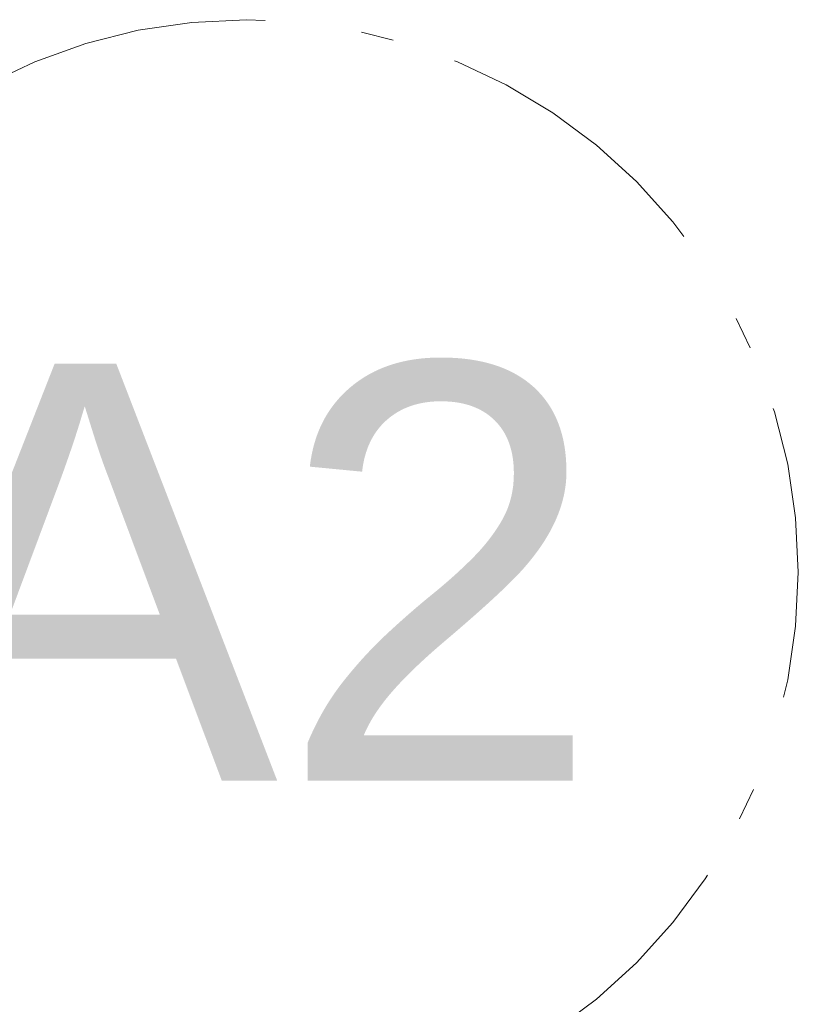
# Model space of a CAD drawing. Header units: millimetres. Extents: x -62314 to 79800, y -34032 to 28340.
# Tile 21 of 85: x -7433 to -6587, y 23141 to 24210. Entities that reach past the tile are written whole.
import ezdxf
from ezdxf.enums import TextEntityAlignment as Align

# ---------------------------------------------------------------- set-up
doc = ezdxf.new("R2010")
doc.units = ezdxf.units.MM
doc.header["$LTSCALE"] = 508
doc.header["$PDMODE"] = 1
doc.header["$PDSIZE"] = -2
doc.linetypes.add('Dash Style-6', pattern=[1.04164, 0.625, -0.20828, 0.06943, -0.13893])
doc.layers.add('(00) tekening-stramien-algemeen', color=7, linetype='Dash Style-6', lineweight=0)
doc.layers.add('None', color=7, linetype='Continuous', lineweight=0)
doc.styles.add('Arial', font='Arial')

# ---------------------------------------------------------------- blocks, each defined once
blk = doc.blocks.new('00-stramienbol')
at = {"layer": '(00) tekening-stramien-algemeen', "color": 2, "lineweight": 0, "transparency": 33554687, "flags": 128}
blk.add_lwpolyline([(0, 600), (58.8, 597.1), (117.1, 588.5), (174.2, 574.2), (229.6, 554.3), (282.8, 529.2), (333.3, 498.9), (380.6, 463.8), (424.3, 424.3), (463.8, 380.6), (498.9, 333.3), (529.2, 282.8), (554.3, 229.6), (574.2, 174.2), (588.5, 117.1), (597.1, 58.8), (600, 0), (597.1, -58.8), (588.5, -117.1), (574.2, -174.2), (554.3, -229.6), (529.2, -282.8), (498.9, -333.3), (463.8, -380.6), (424.3, -424.3), (380.6, -463.8), (333.3, -498.9), (282.8, -529.2), (229.6, -554.3), (174.2, -574.2), (117.1, -588.5), (58.8, -597.1), (0, -600), (-58.8, -597.1), (-117.1, -588.5), (-174.2, -574.2), (-229.6, -554.3), (-282.8, -529.2), (-333.3, -498.9), (-380.6, -463.8), (-424.3, -424.3), (-463.8, -380.6), (-498.9, -333.3), (-529.2, -282.8), (-554.3, -229.6), (-574.2, -174.2), (-588.5, -117.1), (-597.1, -58.8), (-600, 0), (-597.1, 58.8), (-588.5, 117.1), (-574.2, 174.2), (-554.3, 229.6), (-529.2, 282.8), (-498.9, 333.3), (-463.8, 380.6), (-424.3, 424.3), (-380.6, 463.8), (-333.3, 498.9), (-282.8, 529.2), (-229.6, 554.3), (-174.2, 574.2), (-117.1, 588.5), (-58.8, 597.1)], close=True, dxfattribs=at)
at = {"layer": '(00) tekening-stramien-algemeen', "color": 2, "linetype": 'Continuous', "lineweight": 0, "transparency": 33554687}
for p in [(0, 600), (-600, 0), (0, 0), (600, 0), (0, -600)]:
    blk.add_point(p, dxfattribs=at)
at = {"layer": '(00) tekening-stramien-algemeen', "color": 2, "transparency": 33554687, "style": 'Arial'}
blk.add_attdef('hoofdveld', text='', height=452.7, dxfattribs=at).set_placement((0, 0), align=Align.MIDDLE_CENTER)
at = {"layer": 'None', "color": 0, "flags": 1}
for tag, p in [('subveld_1', (-600, -1414.8)), ('subveld_2', (-600, -2229.7))]:
    blk.add_attdef(tag, p, '', height=452.7, dxfattribs=at)
blk = doc.blocks.new('stramien langsgevel blok A')
at = {"layer": '(00) tekening-stramien-algemeen', "color": 2}
ref = blk.add_blockref('00-stramienbol', (9187.4, 600), dxfattribs=dict(at, rotation=180))
ref.add_attrib('hoofdveld', 'A2', dxfattribs={"color": 2, "transparency": 33554687, "height": 452.69, "style": 'Arial'}).set_placement((9187.4, 600), align=Align.MIDDLE_CENTER)

msp = doc.modelspace()

# ---------------------------------------------------------------- block references
at = {"layer": 'None', "color": 17, "transparency": 33554687}
msp.add_blockref('stramien langsgevel blok A', (-16374.38, 23010.29), dxfattribs=at)

doc.saveas('drawing.dxf')
